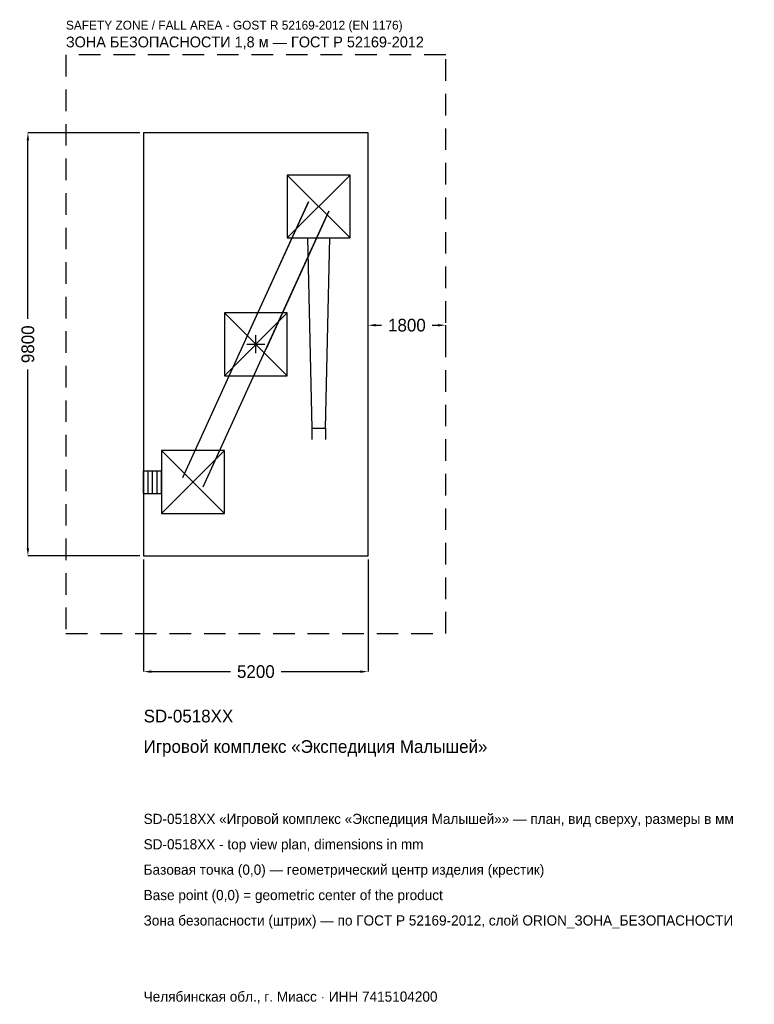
# Model space of a CAD drawing. Header units: metres. Extents: x -5472 to 11550, y -15287 to 7518.
import ezdxf

# ---------------------------------------------------------------- set-up
doc = ezdxf.new("R2010")
doc.units = ezdxf.units.M
doc.linetypes.add('DASHED', pattern=[800, 500, -300])
for name, color, linetype in [('ORION_ДАННЫЕ', 3, 'Continuous'), ('ORION_ЗОНА_БЕЗОПАСНОСТИ', 1, 'Continuous'), ('ORION_КОНТУР', 7, 'Continuous'), ('ORION_РАЗМЕРЫ', 8, 'Continuous')]:
    doc.layers.add(name, color=color, linetype=linetype)
doc.dimstyles.new('ORION', dxfattribs={"dimtxt": 294, "dimasz": 176.4, "dimexe": 1.25, "dimexo": 88.2, "dimtad": 1, "dimdec": 0, "dimcen": 2.5, "dimazin": 3, "dimtfac": 1, "dimtmove": 0, "dimatfit": 3, "dimarcsym": 0})

# ---------------------------------------------------------------- blocks, each defined once
blk = doc.blocks.new('_CLOSEDFILLED')
at = {"color": 0, "linetype": 'BYBLOCK'}
blk.add_solid([(-1, 0.16), (0, 0), (-1, -0.16)], dxfattribs=at)
blk = doc.blocks.new('*D1')
for p, q in [((-2600, -4988.2), (-2600, -7582)), ((2600, -4988.2), (2600, -7582)), ((-2423.6, -7582), (-588, -7582)), ((588, -7582), (2423.6, -7582))]:
    blk.add_line(p, q)
at = {"layer": 'Defpoints'}
for p in [(-2600, -4900), (2600, -4900), (-2600, -7582)]:
    blk.add_point(p, dxfattribs=at)
at = {"layer": 'ORION_РАЗМЕРЫ', "xscale": 176.4, "yscale": 176.4, "rotation": 180}
blk.add_blockref('_CLOSEDFILLED', (-2600, -7582), dxfattribs=at)
at = {"layer": 'ORION_РАЗМЕРЫ', "xscale": 176.4, "yscale": 176.4}
blk.add_blockref('_CLOSEDFILLED', (2600, -7582), dxfattribs=at)
at = {"layer": 'ORION_РАЗМЕРЫ', "insert": (0, -7582), "char_height": 294, "attachment_point": 5}
blk.add_mtext('5200', dxfattribs=at)
blk = doc.blocks.new('*D2')
for p, q in [((-2688.2, 4900), (-5282, 4900)), ((-5282, 588), (-5282, 4723.6)), ((-5282, -4723.6), (-5282, -588)), ((-2688.2, -4900), (-5282, -4900))]:
    blk.add_line(p, q)
at = {"layer": 'Defpoints'}
for p in [(-2600, 4900), (-5282, -4900), (-2600, -4900)]:
    blk.add_point(p, dxfattribs=at)
at = {"layer": 'ORION_РАЗМЕРЫ', "xscale": 176.4, "yscale": 176.4}
for p, rotation in [((-5282, 4900), 90), ((-5282, -4900), 270)]:
    blk.add_blockref('_CLOSEDFILLED', p, dxfattribs=dict(at, rotation=rotation))
at = {"layer": 'ORION_РАЗМЕРЫ', "insert": (-5282, 0), "char_height": 294, "attachment_point": 5, "rotation": 90}
blk.add_mtext('9800', dxfattribs=at)
blk = doc.blocks.new('*D3')
for p, q in [((2600, 88.2), (2600, 441)), ((2776.4, 441), (2912, 441)), ((4088, 441), (4223.6, 441)), ((4400, 88.2), (4400, 441))]:
    blk.add_line(p, q)
at = {"layer": 'Defpoints'}
for p in [(2600, 441), (2600, 0), (4400, 0)]:
    blk.add_point(p, dxfattribs=at)
at = {"layer": 'ORION_РАЗМЕРЫ', "xscale": 176.4, "yscale": 176.4, "rotation": 180}
blk.add_blockref('_CLOSEDFILLED', (2600, 441), dxfattribs=at)
at = {"layer": 'ORION_РАЗМЕРЫ', "xscale": 176.4, "yscale": 176.4}
blk.add_blockref('_CLOSEDFILLED', (4400, 441), dxfattribs=at)
at = {"layer": 'ORION_РАЗМЕРЫ', "insert": (3500, 441), "char_height": 294, "attachment_point": 5}
blk.add_mtext('1800', dxfattribs=at)
blk = doc.blocks.new('ОРИОН SD-0518XX Игровой комплекс Экспедиция Малышей')
at = {"layer": 'ORION_ЗОНА_БЕЗОПАСНОСТИ', "linetype": 'DASHED'}
blk.add_lwpolyline([(-4400, -6700), (4400, -6700), (4400, 6700), (-4400, 6700)], close=True, dxfattribs=at)
at = {"layer": 'ORION_КОНТУР'}
for p, q in [((728, 2464), (2184, 3920)), ((728, 3920), (2184, 2464)), ((-1694.4, -3083.2), (1217.6, 3300.8)), ((1217.6, 3300.8), (-238.4, 108.8)), ((-1217.6, -3300.8), (1694.4, 3083.2)), ((1694.4, 3083.2), (238.4, -108.8)), ((-728, -728), (728, 728)), ((-728, 728), (728, -728)), ((1298.8, -1946), (1298.8, -2208.1)), ((1613.2, -1946), (1613.2, -2208.1)), ((-2184, -3920), (-728, -2464)), ((-2184, -2464), (-728, -3920)), ((-2600, -2929.9), (-2184, -2929.9)), ((-2600, -3454.1), (-2600, -2929.9)), ((-2496, -3454.1), (-2496, -2929.9)), ((-2392, -3454.1), (-2392, -2929.9)), ((-2288, -3454.1), (-2288, -2929.9)), ((-2184, -3454.1), (-2184, -2929.9)), ((-2600, -3454.1), (-2184, -3454.1))]:
    blk.add_line(p, q, dxfattribs=at)
for points in [[(-2600, -4900), (2600, -4900), (2600, 4900), (-2600, 4900)], [(728, 2464), (2184, 2464), (2184, 3920), (728, 3920)], [(-728, -728), (728, -728), (728, 728), (-728, 728)], [(-2184, -3920), (-728, -3920), (-728, -2464), (-2184, -2464)]]:
    blk.add_lwpolyline(points, close=True, dxfattribs=at)
blk.add_lwpolyline([(1193.9, 2464), (1298.8, -1946), (1613.2, -1946), (1718.1, 2464)], dxfattribs=at)
at = {"layer": 'ORION_РАЗМЕРЫ'}
for p, q in [((-208, 0), (208, 0)), ((0, -208), (0, 208))]:
    blk.add_line(p, q, dxfattribs=at)
at = {"layer": 'ORION_ДАННЫЕ'}
for tag, p in [('АРТИКУЛ', (-2600, -8758)), ('НАИМЕНОВАНИЕ', (-2600, -9463.6))]:
    blk.add_attdef(tag, p, '', height=294, dxfattribs=at)
at = {"layer": 'ORION_ДАННЫЕ', "flags": 1}
for tag, p in [('ПРОИЗВОДИТЕЛЬ', (-2600, -10169.2)), ('ТЕЛЕФОН', (-2600, -10874.8)), ('САЙТ', (-2600, -12286)), ('АДРЕС', (-2600, -12991.6)), ('РЕКВИЗИТЫ', (-2600, -13697.2)), ('ГАБАРИТЫ', (-2600, -14402.8)), ('ЗОНА_БЕЗОПАСНОСТИ', (-2600, -15108.4))]:
    blk.add_attdef(tag, p, '', height=294, dxfattribs=at)
at = {"layer": 'ORION_ЗОНА_БЕЗОПАСНОСТИ', "color": 1}
for s, height, p in [('SAFETY ZONE / FALL AREA - GOST R 52169-2012 (EN 1176)', 205.8, (-4400, 7288)), ('ЗОНА БЕЗОПАСНОСТИ 1,8 м — ГОСТ Р 52169-2012', 249.9, (-4400, 6876.4))]:
    blk.add_text(s, height=height, dxfattribs=at).set_placement(p)
at = {"layer": 'ORION_РАЗМЕРЫ'}
dim = blk.add_linear_dim(base=(-5282, -4900), p1=(-2600, -4900), p2=(-2600, 4900), angle=90, dimstyle='ORION', dxfattribs=at)
dim.commit()
dim.dimension.update_dxf_attribs({"geometry": '*D2', "text_midpoint": (-5282, 0)})
for base, p1, p2, picture, middle in [((2600, 441), (2600, 0), (4400, 0), '*D3', (3500, 441)), ((-2600, -7582), (-2600, -4900), (2600, -4900), '*D1', (0, -7582))]:
    dim = blk.add_linear_dim(base=base, p1=p1, p2=p2, dimstyle='ORION', dxfattribs=at)
    dim.commit()
    dim.dimension.update_dxf_attribs({"geometry": picture, "text_midpoint": middle})

msp = doc.modelspace()

# ---------------------------------------------------------------- block references
msp.add_blockref('ОРИОН SD-0518XX Игровой комплекс Экспедиция Малышей', (0, 0)).add_auto_attribs({'АРТИКУЛ': 'SD-0518XX', 'НАИМЕНОВАНИЕ': 'Игровой комплекс «Экспедиция Малышей»'})

# ---------------------------------------------------------------- texts
at = {"layer": 'ORION_ДАННЫЕ', "color": 3}
for s, p in [('SD-0518XX «Игровой комплекс «Экспедиция Малышей»» — план, вид сверху, размеры в мм', (-2600, -11110)), ('SD-0518XX - top view plan, dimensions in mm', (-2600, -11698)), ('Челябинская обл., г. Миасс · ИНН 7415104200', (-2600, -15226))]:
    msp.add_text(s, height=235.2, dxfattribs=at).set_placement(p)
at = {"layer": 'ORION_ДАННЫЕ', "color": 7}
for s, p in [('Базовая точка (0,0) — геометрический центр изделия (крестик)', (-2600, -12286)), ('Base point (0,0) = geometric center of the product', (-2600, -12874))]:
    msp.add_text(s, height=235.2, dxfattribs=at).set_placement(p)
at = {"layer": 'ORION_ДАННЫЕ', "color": 1}
msp.add_text('Зона безопасности (штрих) — по ГОСТ Р 52169-2012, слой ORION_ЗОНА_БЕЗОПАСНОСТИ', height=235.2, dxfattribs=at).set_placement((-2600, -13462))

doc.saveas('drawing.dxf')
